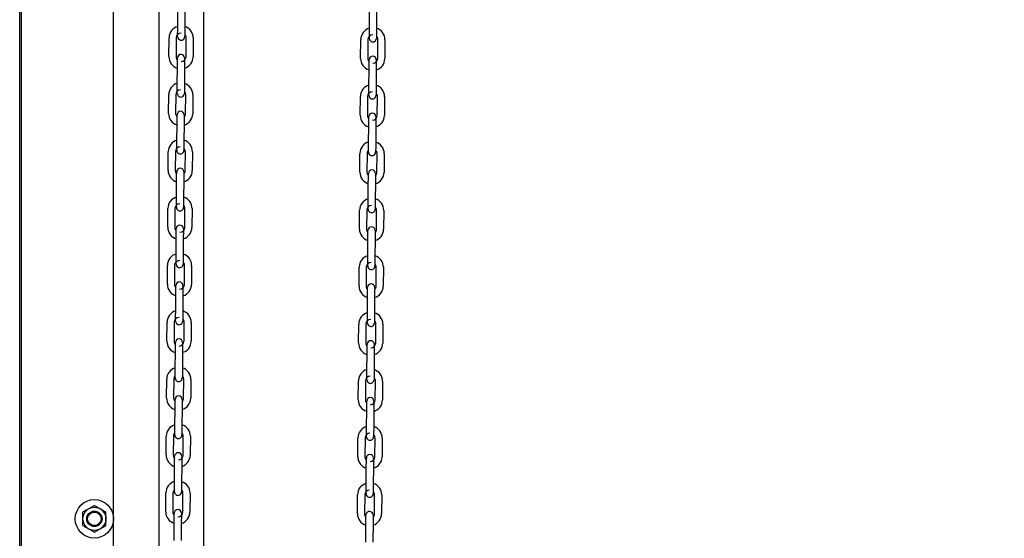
# Model space of a CAD drawing. Header units: inches. Extents: x 170 to 312, y 215 to 248.
# Tile 207 of 256: x 209.906 to 210.997, y 221.997 to 222.571. Entities that reach past the tile are written whole.
import ezdxf

# ---------------------------------------------------------------- set-up
doc = ezdxf.new("R2010")
doc.units = ezdxf.units.IN
doc.header["$LTSCALE"] = 0.25
doc.header["$MEASUREMENT"] = 0
doc.layers.add('ANNOTATIONS', color=1, linetype='Continuous')
doc.layers.add('MOTOR LH', color=7, linetype='Continuous')
doc.styles.add('ARIAL', font='arial.ttf', dxfattribs={"height": 0.09375})
doc.dimstyles.new('STANDARD$0', dxfattribs={"dimtxt": 0.09375, "dimasz": 0.09375, "dimexe": 0.03125, "dimexo": 0.046875, "dimgap": 0.09, "dimtad": 0, "dimtih": 1, "dimtoh": 1, "dimdec": 4, "dimzin": 0, "dimdsep": 46, "dimtxsty": 'ARIAL', "dimcen": 0.09, "dimadec": 0, "dimazin": 0, "dimtfac": 1, "dimtdec": 4, "dimtofl": 0, "dimtmove": 0, "dimatfit": 1, "dimfxl": 1, "dimtolj": 1, "dimtzin": 0, "dimarcsym": 0})

# ---------------------------------------------------------------- blocks, each defined once
blk = doc.blocks.new('*D154')
at = {"layer": 'ANNOTATIONS', "color": 0, "lineweight": -2, "transparency": 16777216}
for p, q in [((209.953, 224.4367), (211.799, 224.4367)), ((211.7677, 224.343), (211.7677, 222.6434)), ((211.7677, 220.5089), (211.7677, 222.2085)), ((211.0372, 220.4151), (211.799, 220.4151))]:
    blk.add_line(p, q, dxfattribs=at)
at = {"layer": 'ANNOTATIONS', "color": 0, "transparency": 16777216}
for points in [[(211.7521, 224.343), (211.7833, 224.343), (211.7677, 224.4367)], [(211.7521, 220.5089), (211.7833, 220.5089), (211.7677, 220.4151)]]:
    blk.add_solid(points, dxfattribs=at)
at = {"layer": 'defpoints', "color": 0, "transparency": 16777216}
for p in [(209.9061, 224.4367), (210.9903, 220.4151), (211.7677, 220.4151)]:
    blk.add_point(p, dxfattribs=at)
at = {"layer": 'ANNOTATIONS', "color": 0, "transparency": 16777216, "insert": (211.7677, 222.4259), "char_height": 0.09375, "attachment_point": 5, "style": 'ARIAL'}
blk.add_mtext('\\A1;OPENING\\PHEIGHT', dxfattribs=at)
blk = doc.blocks.new('*D155')
at = {"layer": 'ANNOTATIONS', "color": 0, "lineweight": -2, "transparency": 16777216}
for p, q in [((209.953, 225.2727), (212.4539, 225.2727)), ((212.4227, 225.179), (212.4227, 223.0613)), ((212.4227, 220.5089), (212.4227, 222.6265)), ((211.9575, 220.4151), (212.4539, 220.4151))]:
    blk.add_line(p, q, dxfattribs=at)
at = {"layer": 'ANNOTATIONS', "color": 0, "transparency": 16777216}
for points in [[(212.4071, 225.179), (212.4383, 225.179), (212.4227, 225.2727)], [(212.4071, 220.5089), (212.4383, 220.5089), (212.4227, 220.4151)]]:
    blk.add_solid(points, dxfattribs=at)
at = {"layer": 'defpoints', "color": 0, "transparency": 16777216}
for p in [(209.9061, 225.2727), (211.9107, 220.4151), (212.4227, 220.4151)]:
    blk.add_point(p, dxfattribs=at)
at = {"layer": 'ANNOTATIONS', "color": 0, "transparency": 16777216, "insert": (212.4227, 222.8439), "char_height": 0.09375, "attachment_point": 5, "style": 'ARIAL'}
blk.add_mtext('\\A1;TOTAL\\PHEIGHT', dxfattribs=at)

msp = doc.modelspace()

# ---------------------------------------------------------------- linework, layer by layer
at = {"layer": 'MOTOR LH'}
for p, q in [((209.90612, 220.41511), (209.90612, 225.91347)), ((209.90795, 220.41779), (209.90795, 225.22508)), ((210.01014, 220.41779), (210.01014, 225.22508)), ((210.06017, 224.94831), (210.06017, 220.41511)), ((210.1102, 220.41779), (210.1102, 224.60767)), ((210.08113, 222.56198), (210.08128, 222.58284)), ((210.08916, 222.58279), (210.08901, 222.56192)), ((210.29348, 222.56001), (210.29363, 222.58087)), ((210.30151, 222.58082), (210.30136, 222.55995)), ((210.07146, 222.53055), (210.07161, 222.55141)), ((210.07948, 222.55136), (210.07934, 222.53049)), ((210.08107, 222.55273), (210.08107, 222.55275)), ((210.09036, 222.53041), (210.09051, 222.55128)), ((210.09838, 222.55122), (210.09823, 222.53036)), ((210.28381, 222.52858), (210.28396, 222.54945)), ((210.29183, 222.54939), (210.29169, 222.52852)), ((210.30271, 222.52845), (210.30286, 222.54931)), ((210.31073, 222.54926), (210.31058, 222.52839)), ((210.08069, 222.49898), (210.08084, 222.51984)), ((210.08871, 222.51979), (210.08856, 222.49892)), ((210.29304, 222.49701), (210.29319, 222.51788)), ((210.30106, 222.51782), (210.30091, 222.49695)), ((210.07102, 222.46755), (210.07116, 222.48842)), ((210.07904, 222.48836), (210.07889, 222.46749)), ((210.08991, 222.46742), (210.09006, 222.48828)), ((210.09793, 222.48823), (210.09779, 222.46736)), ((210.28337, 222.46558), (210.28351, 222.48645)), ((210.29139, 222.48639), (210.29124, 222.46553)), ((210.29297, 222.48776), (210.29297, 222.48778)), ((210.30226, 222.46545), (210.30241, 222.48631)), ((210.31028, 222.48626), (210.31014, 222.46539)), ((210.08024, 222.43598), (210.08039, 222.45685)), ((210.08826, 222.45679), (210.08812, 222.43592)), ((210.29259, 222.43401), (210.29274, 222.45488)), ((210.30061, 222.45482), (210.30047, 222.43396)), ((210.08018, 222.42673), (210.08018, 222.42675)), ((210.07057, 222.40455), (210.07072, 222.42542)), ((210.07859, 222.42536), (210.07844, 222.4045)), ((210.08947, 222.40442), (210.08962, 222.42528)), ((210.09749, 222.42523), (210.09734, 222.40436)), ((210.28292, 222.40258), (210.28307, 222.42345)), ((210.29094, 222.42339), (210.29079, 222.40253)), ((210.30182, 222.40245), (210.30196, 222.42331)), ((210.30984, 222.42326), (210.30969, 222.40239)), ((210.0798, 222.37298), (210.07994, 222.39385)), ((210.08782, 222.39379), (210.08767, 222.37293)), ((210.29215, 222.37101), (210.29229, 222.39188)), ((210.30017, 222.39182), (210.30002, 222.37096)), ((210.07012, 222.34155), (210.07027, 222.36242)), ((210.07815, 222.36236), (210.078, 222.3415)), ((210.08902, 222.34142), (210.08917, 222.36228)), ((210.09704, 222.36223), (210.09689, 222.34136)), ((210.29208, 222.36177), (210.29208, 222.36179)), ((210.28247, 222.33958), (210.28262, 222.36045)), ((210.2905, 222.36039), (210.29035, 222.33953)), ((210.30137, 222.33945), (210.30152, 222.36032)), ((210.30939, 222.36026), (210.30924, 222.3394)), ((210.07935, 222.30998), (210.0795, 222.33085)), ((210.08737, 222.33079), (210.08722, 222.30993)), ((210.2917, 222.30801), (210.29185, 222.32888)), ((210.29972, 222.32882), (210.29957, 222.30796)), ((210.06968, 222.27855), (210.06983, 222.29942)), ((210.0777, 222.29936), (210.07755, 222.2785)), ((210.08857, 222.27842), (210.08872, 222.29929)), ((210.0966, 222.29923), (210.09645, 222.27836)), ((210.28203, 222.27659), (210.28218, 222.29745)), ((210.29005, 222.2974), (210.2899, 222.27653)), ((210.30092, 222.27645), (210.30107, 222.29732)), ((210.30895, 222.29726), (210.3088, 222.2764)), ((210.0789, 222.24698), (210.07905, 222.26785)), ((210.08693, 222.26779), (210.08678, 222.24693)), ((210.29125, 222.24502), (210.2914, 222.26588)), ((210.29928, 222.26583), (210.29913, 222.24496)), ((210.06923, 222.21556), (210.06938, 222.23642)), ((210.07725, 222.23637), (210.07711, 222.2155)), ((210.08813, 222.21542), (210.08828, 222.23629)), ((210.09615, 222.23623), (210.096, 222.21537)), ((210.28158, 222.21359), (210.28173, 222.23445)), ((210.2896, 222.2344), (210.28945, 222.21353)), ((210.29119, 222.23577), (210.29119, 222.23579)), ((210.30048, 222.21345), (210.30063, 222.23432)), ((210.3085, 222.23426), (210.30835, 222.2134)), ((210.07846, 222.18399), (210.07861, 222.20485)), ((210.08648, 222.2048), (210.08633, 222.18393)), ((210.29081, 222.18202), (210.29096, 222.20288)), ((210.29883, 222.20283), (210.29868, 222.18196)), ((210.06879, 222.15256), (210.06893, 222.17342)), ((210.07681, 222.17337), (210.07666, 222.1525)), ((210.08768, 222.15242), (210.08783, 222.17329)), ((210.0957, 222.17323), (210.09556, 222.15237)), ((210.28114, 222.15059), (210.28128, 222.17146)), ((210.28916, 222.1714), (210.28901, 222.15053)), ((210.29074, 222.17277), (210.29074, 222.17279)), ((210.30003, 222.15046), (210.30018, 222.17132)), ((210.30805, 222.17127), (210.30791, 222.1504)), ((210.07801, 222.12099), (210.07816, 222.14185)), ((210.08603, 222.1418), (210.08589, 222.12093)), ((210.29036, 222.11902), (210.29051, 222.13989)), ((210.29838, 222.13983), (210.29823, 222.11896)), ((210.06834, 222.08956), (210.06849, 222.11042)), ((210.07636, 222.11037), (210.07621, 222.0895)), ((210.08724, 222.08942), (210.08738, 222.11029)), ((210.09526, 222.11023), (210.09511, 222.08937)), ((210.28069, 222.08759), (210.28084, 222.10846)), ((210.28871, 222.1084), (210.28856, 222.08754)), ((210.29959, 222.08746), (210.29973, 222.10832)), ((210.30761, 222.10827), (210.30746, 222.0874)), ((210.07757, 222.05799), (210.07771, 222.07885)), ((210.08559, 222.0788), (210.08544, 222.05793)), ((210.28991, 222.05602), (210.29006, 222.07689)), ((210.29794, 222.07683), (210.29779, 222.05597)), ((210.06789, 222.02656), (210.06804, 222.04743)), ((210.07592, 222.04737), (210.07577, 222.0265)), ((210.08679, 222.02643), (210.08694, 222.04729)), ((210.09481, 222.04724), (210.09466, 222.02637)), ((210.28024, 222.02459), (210.28039, 222.04546)), ((210.28826, 222.0454), (210.28812, 222.02454)), ((210.29914, 222.02446), (210.29929, 222.04532)), ((210.30716, 222.04527), (210.30701, 222.0244)), ((210.07712, 221.99499), (210.07727, 222.01586)), ((210.08514, 222.0158), (210.08499, 221.99493)), ((210.28947, 221.99302), (210.28962, 222.01389)), ((210.29749, 222.01383), (210.29734, 221.99297))]:
    msp.add_line(p, q, dxfattribs=at)
at = {"layer": 'MOTOR LH', "flags": 128}
for points in [[(210.08107, 222.55272), (210.08107, 222.5529), (210.08107, 222.55343), (210.08108, 222.55428), (210.08109, 222.55543), (210.0811, 222.55684), (210.08111, 222.55844), (210.08112, 222.56017), (210.08113, 222.56198)], [(210.08901, 222.56192), (210.089, 222.56012), (210.08898, 222.55838), (210.08897, 222.55678), (210.08896, 222.55538), (210.08895, 222.55423)], [(210.29342, 222.55076), (210.29342, 222.55093), (210.29342, 222.55146), (210.29343, 222.55232), (210.29344, 222.55347), (210.29345, 222.55487), (210.29346, 222.55647), (210.29347, 222.5582), (210.29348, 222.56001)], [(210.30136, 222.55995), (210.30134, 222.55815), (210.30133, 222.55641), (210.30132, 222.55481), (210.30131, 222.55341), (210.3013, 222.55226)], [(210.08297, 222.54933), (210.08347, 222.54907), (210.08498, 222.54876)], [(210.08896, 222.55507), (210.08895, 222.55423), (210.08895, 222.55337), (210.08894, 222.55285), (210.08894, 222.5527)], [(210.08894, 222.55285), (210.08894, 222.55267)], [(210.30131, 222.5531), (210.3013, 222.55226), (210.3013, 222.55141), (210.30129, 222.55088), (210.30129, 222.5507)], [(210.08084, 222.51984), (210.08085, 222.52165), (210.08086, 222.52338), (210.08087, 222.52498), (210.08088, 222.52639), (210.08089, 222.52754)], [(210.08088, 222.5267), (210.08089, 222.52754), (210.0809, 222.52839), (210.0809, 222.52892), (210.0809, 222.52909)], [(210.0809, 222.52892), (210.0809, 222.5291)], [(210.08878, 222.52904), (210.08877, 222.52886), (210.08877, 222.52834), (210.08876, 222.52748), (210.08876, 222.52633), (210.08875, 222.52493), (210.08873, 222.52333), (210.08872, 222.52159), (210.08871, 222.51979)], [(210.29319, 222.51788), (210.2932, 222.51968), (210.29321, 222.52142), (210.29322, 222.52302), (210.29323, 222.52442), (210.29324, 222.52557)], [(210.29323, 222.52474), (210.29324, 222.52557), (210.29325, 222.52642), (210.29325, 222.52695), (210.29325, 222.52712)], [(210.29325, 222.52695), (210.29325, 222.52713)], [(210.30113, 222.52707), (210.30112, 222.52689), (210.30112, 222.52637), (210.30111, 222.52551), (210.30111, 222.52436), (210.3011, 222.52296), (210.30108, 222.52136), (210.30107, 222.51962), (210.30106, 222.51782)], [(210.08062, 222.48973), (210.08062, 222.4899), (210.08063, 222.49043), (210.08063, 222.49129), (210.08064, 222.49244), (210.08065, 222.49384), (210.08066, 222.49544), (210.08068, 222.49717), (210.08069, 222.49898)], [(210.08851, 222.49207), (210.08851, 222.49123), (210.0885, 222.49037), (210.0885, 222.48985), (210.0885, 222.48967)], [(210.08856, 222.49892), (210.08855, 222.49712), (210.08854, 222.49538), (210.08853, 222.49378), (210.08852, 222.49238), (210.08851, 222.49123)], [(210.29297, 222.48776), (210.29297, 222.48794), (210.29298, 222.48846), (210.29298, 222.48932), (210.29299, 222.49047), (210.293, 222.49187), (210.29301, 222.49347), (210.29302, 222.49521), (210.29304, 222.49701)], [(210.30091, 222.49695), (210.3009, 222.49515), (210.30089, 222.49341), (210.30087, 222.49181), (210.30086, 222.49041), (210.30086, 222.48926)], [(210.08252, 222.48633), (210.08303, 222.48607), (210.08453, 222.48576)], [(210.30086, 222.4901), (210.30086, 222.48926), (210.30085, 222.48841), (210.30085, 222.48788), (210.30085, 222.4877)], [(210.08039, 222.45685), (210.0804, 222.45865), (210.08042, 222.46039), (210.08043, 222.46199), (210.08044, 222.46339), (210.08044, 222.46454)], [(210.08044, 222.46371), (210.08044, 222.46454), (210.08045, 222.46539), (210.08045, 222.46592), (210.08046, 222.4661)], [(210.08832, 222.46448), (210.08831, 222.46333), (210.0883, 222.46193), (210.08829, 222.46033), (210.08828, 222.45859), (210.08826, 222.45679)], [(210.08833, 222.46604), (210.08833, 222.46586), (210.08832, 222.46534), (210.08832, 222.46448), (210.08831, 222.46365)], [(210.29274, 222.45488), (210.29275, 222.45668), (210.29276, 222.45842), (210.29278, 222.46002), (210.29279, 222.46142), (210.29279, 222.46257)], [(210.29279, 222.46174), (210.29279, 222.46257), (210.2928, 222.46342), (210.2928, 222.46395), (210.29281, 222.46413)], [(210.30068, 222.46407), (210.30068, 222.4639), (210.30067, 222.46337), (210.30067, 222.46251), (210.30066, 222.46136), (210.30065, 222.45996), (210.30064, 222.45836), (210.30063, 222.45663), (210.30061, 222.45482)], [(210.08018, 222.42673), (210.08018, 222.42691), (210.08018, 222.42743), (210.08019, 222.42829), (210.0802, 222.42944), (210.08021, 222.43084), (210.08022, 222.43244), (210.08023, 222.43417), (210.08024, 222.43598)], [(210.08807, 222.42907), (210.08806, 222.42823), (210.08806, 222.42738), (210.08805, 222.42685), (210.08805, 222.42671)], [(210.08805, 222.42685), (210.08805, 222.42667)], [(210.08812, 222.43592), (210.0881, 222.43412), (210.08809, 222.43238), (210.08808, 222.43078), (210.08807, 222.42938), (210.08806, 222.42823)], [(210.29253, 222.42477), (210.29253, 222.42494), (210.29253, 222.42546), (210.29254, 222.42632), (210.29254, 222.42716)], [(210.29254, 222.42632), (210.29255, 222.42747), (210.29255, 222.42887), (210.29257, 222.43047), (210.29258, 222.43221), (210.29259, 222.43401)], [(210.30042, 222.4271), (210.30041, 222.42626), (210.3004, 222.42541), (210.3004, 222.42488), (210.3004, 222.4247)], [(210.30047, 222.43396), (210.30045, 222.43215), (210.30044, 222.43042), (210.30043, 222.42882), (210.30042, 222.42741), (210.30041, 222.42626)], [(210.08207, 222.42333), (210.08258, 222.42307), (210.08409, 222.42276)], [(210.29253, 222.42476), (210.29253, 222.42494)], [(210.07994, 222.39385), (210.07996, 222.39565), (210.07997, 222.39739), (210.07998, 222.39899), (210.07999, 222.40039), (210.08, 222.40154)], [(210.07999, 222.40071), (210.08, 222.40154), (210.08, 222.40239), (210.08001, 222.40292), (210.08001, 222.40309)], [(210.08001, 222.40292), (210.08001, 222.4031)], [(210.08787, 222.40148), (210.08786, 222.40033), (210.08785, 222.39893), (210.08784, 222.39733), (210.08783, 222.3956), (210.08782, 222.39379)], [(210.08788, 222.40304), (210.08788, 222.40286), (210.08788, 222.40234), (210.08787, 222.40148), (210.08787, 222.40065)], [(210.29229, 222.39188), (210.29231, 222.39368), (210.29232, 222.39542), (210.29233, 222.39702), (210.29234, 222.39842), (210.29235, 222.39957)], [(210.29234, 222.39874), (210.29235, 222.39957), (210.29235, 222.40043), (210.29236, 222.40095), (210.29236, 222.40113)], [(210.30022, 222.39952), (210.30021, 222.39837), (210.3002, 222.39696), (210.30019, 222.39536), (210.30018, 222.39363), (210.30017, 222.39182)], [(210.30023, 222.40107), (210.30023, 222.4009), (210.30023, 222.40037), (210.30022, 222.39952), (210.30022, 222.39869)], [(210.07973, 222.36373), (210.07973, 222.36391), (210.07974, 222.36443), (210.07974, 222.36529), (210.07975, 222.36644), (210.07976, 222.36784), (210.07977, 222.36944), (210.07978, 222.37118), (210.0798, 222.37298)], [(210.08767, 222.37293), (210.08766, 222.37112), (210.08764, 222.36938), (210.08763, 222.36779), (210.08762, 222.36638), (210.08762, 222.36523)], [(210.08762, 222.36607), (210.08762, 222.36523), (210.08761, 222.36438), (210.08761, 222.36385), (210.0876, 222.36367)], [(210.29208, 222.36176), (210.29208, 222.36194), (210.29208, 222.36247), (210.29209, 222.36332), (210.2921, 222.36447), (210.29211, 222.36587), (210.29212, 222.36747), (210.29213, 222.36921), (210.29215, 222.37101)], [(210.29997, 222.3641), (210.29996, 222.36326), (210.29996, 222.36241), (210.29995, 222.36188), (210.29995, 222.36171)], [(210.30002, 222.37096), (210.30001, 222.36915), (210.29999, 222.36742), (210.29998, 222.36582), (210.29997, 222.36442), (210.29996, 222.36326)], [(210.08163, 222.36033), (210.08213, 222.36007), (210.08364, 222.35976)], [(210.07955, 222.33771), (210.07955, 222.33854), (210.07956, 222.3394), (210.07956, 222.33992), (210.07956, 222.3401)], [(210.08744, 222.34004), (210.08744, 222.33987), (210.08743, 222.33934), (210.08743, 222.33848), (210.08742, 222.33733), (210.08741, 222.33593), (210.0874, 222.33433), (210.08738, 222.3326), (210.08737, 222.33079)], [(210.0795, 222.33085), (210.07951, 222.33265), (210.07952, 222.33439), (210.07953, 222.33599), (210.07954, 222.33739), (210.07955, 222.33854)], [(210.29185, 222.32888), (210.29186, 222.33069), (210.29187, 222.33242), (210.29188, 222.33402), (210.29189, 222.33542), (210.2919, 222.33657)], [(210.2919, 222.33574), (210.2919, 222.33657), (210.29191, 222.33743), (210.29191, 222.33795), (210.29191, 222.33813)], [(210.29978, 222.33652), (210.29977, 222.33537), (210.29976, 222.33396), (210.29975, 222.33237), (210.29973, 222.33063), (210.29972, 222.32882)], [(210.29979, 222.33808), (210.29979, 222.3379), (210.29978, 222.33737), (210.29978, 222.33652), (210.29977, 222.33569)], [(210.07928, 222.30073), (210.07929, 222.30091), (210.07929, 222.30144), (210.0793, 222.30229), (210.0793, 222.30344), (210.07931, 222.30484), (210.07932, 222.30644), (210.07934, 222.30818), (210.07935, 222.30998)], [(210.08722, 222.30993), (210.08721, 222.30812), (210.0872, 222.30639), (210.08719, 222.30479), (210.08718, 222.30338), (210.08717, 222.30223)], [(210.29163, 222.29876), (210.29163, 222.29894), (210.29164, 222.29947), (210.29164, 222.30032), (210.29165, 222.30147), (210.29166, 222.30287), (210.29167, 222.30447), (210.29169, 222.30621), (210.2917, 222.30801)], [(210.29957, 222.30796), (210.29956, 222.30615), (210.29955, 222.30442), (210.29954, 222.30282), (210.29953, 222.30142), (210.29952, 222.30027)], [(210.08118, 222.29734), (210.08169, 222.29708), (210.08319, 222.29677)], [(210.08717, 222.30307), (210.08717, 222.30223), (210.08716, 222.30138), (210.08716, 222.30085), (210.08716, 222.30068)], [(210.29952, 222.30111), (210.29952, 222.30027), (210.29951, 222.29941), (210.29951, 222.29889), (210.29951, 222.29874)], [(210.29951, 222.29889), (210.29951, 222.29871)], [(210.07905, 222.26785), (210.07906, 222.26965), (210.07908, 222.27139), (210.07909, 222.27299), (210.0791, 222.27439), (210.07911, 222.27554)], [(210.0791, 222.27471), (210.07911, 222.27554), (210.07911, 222.2764), (210.07912, 222.27692), (210.07912, 222.27709)], [(210.07912, 222.27692), (210.07912, 222.2771)], [(210.08699, 222.27705), (210.08699, 222.27687), (210.08699, 222.27634), (210.08698, 222.27549), (210.08697, 222.27434), (210.08696, 222.27293), (210.08695, 222.27133), (210.08694, 222.2696), (210.08693, 222.26779)], [(210.2914, 222.26588), (210.29141, 222.26769), (210.29143, 222.26942), (210.29144, 222.27102), (210.29145, 222.27242), (210.29146, 222.27357)], [(210.29145, 222.27274), (210.29146, 222.27357), (210.29146, 222.27443), (210.29147, 222.27496), (210.29147, 222.27513)], [(210.29933, 222.27352), (210.29932, 222.27237), (210.29931, 222.27097), (210.2993, 222.26937), (210.29929, 222.26763), (210.29928, 222.26583)], [(210.29934, 222.27508), (210.29934, 222.2749), (210.29934, 222.27437), (210.29933, 222.27352), (210.29932, 222.27269)], [(210.07884, 222.23773), (210.07884, 222.23791), (210.07884, 222.23844), (210.07885, 222.23929), (210.07886, 222.24044), (210.07887, 222.24184), (210.07888, 222.24344), (210.07889, 222.24518), (210.0789, 222.24698)], [(210.08678, 222.24693), (210.08676, 222.24512), (210.08675, 222.24339), (210.08674, 222.24179), (210.08673, 222.24039), (210.08672, 222.23924)], [(210.29119, 222.23576), (210.29119, 222.23594), (210.29119, 222.23647), (210.2912, 222.23732), (210.29121, 222.23847), (210.29122, 222.23988), (210.29123, 222.24148), (210.29124, 222.24321), (210.29125, 222.24502)], [(210.29913, 222.24496), (210.29911, 222.24316), (210.2991, 222.24142), (210.29909, 222.23982), (210.29908, 222.23842), (210.29907, 222.23727)], [(210.08074, 222.23434), (210.08124, 222.23408), (210.08275, 222.23377)], [(210.08673, 222.24007), (210.08672, 222.23924), (210.08672, 222.23838), (210.08671, 222.23785), (210.08671, 222.23768)], [(210.29908, 222.23811), (210.29907, 222.23727), (210.29907, 222.23641), (210.29906, 222.23589), (210.29906, 222.23574)], [(210.29906, 222.23589), (210.29906, 222.23571)], [(210.07861, 222.20485), (210.07862, 222.20666), (210.07863, 222.20839), (210.07864, 222.20999), (210.07865, 222.21139), (210.07866, 222.21254)], [(210.07865, 222.21171), (210.07866, 222.21254), (210.07867, 222.2134), (210.07867, 222.21393), (210.07867, 222.2141)], [(210.08655, 222.21405), (210.08654, 222.21387), (210.08654, 222.21334), (210.08653, 222.21249), (210.08653, 222.21134), (210.08652, 222.20994), (210.0865, 222.20834), (210.08649, 222.2066), (210.08648, 222.2048)], [(210.29096, 222.20288), (210.29097, 222.20469), (210.29098, 222.20642), (210.29099, 222.20802), (210.291, 222.20943), (210.29101, 222.21058)], [(210.291, 222.20974), (210.29101, 222.21058), (210.29102, 222.21143), (210.29102, 222.21196), (210.29102, 222.21214)], [(210.29889, 222.21208), (210.29889, 222.2119), (210.29889, 222.21138), (210.29888, 222.21052), (210.29888, 222.20937), (210.29887, 222.20797), (210.29885, 222.20637), (210.29884, 222.20463), (210.29883, 222.20283)], [(210.07839, 222.17474), (210.07839, 222.17491), (210.0784, 222.17544), (210.0784, 222.17629), (210.07841, 222.17713)], [(210.0784, 222.17629), (210.07841, 222.17744), (210.07842, 222.17885), (210.07843, 222.18045), (210.07844, 222.18218), (210.07846, 222.18399)], [(210.08628, 222.17708), (210.08628, 222.17624), (210.08627, 222.17538), (210.08627, 222.17486), (210.08627, 222.17471)], [(210.08633, 222.18393), (210.08632, 222.18213), (210.08631, 222.18039), (210.08629, 222.17879), (210.08628, 222.17739), (210.08628, 222.17624)], [(210.29074, 222.17277), (210.29074, 222.17294), (210.29075, 222.17347), (210.29075, 222.17433), (210.29076, 222.17548), (210.29077, 222.17688), (210.29078, 222.17848), (210.29079, 222.18021), (210.29081, 222.18202)], [(210.29868, 222.18196), (210.29867, 222.18016), (210.29866, 222.17842), (210.29864, 222.17682), (210.29863, 222.17542), (210.29863, 222.17427)], [(210.07839, 222.17473), (210.07839, 222.17491)], [(210.08029, 222.17134), (210.0808, 222.17108), (210.0823, 222.17077)], [(210.08627, 222.17486), (210.08627, 222.17468)], [(210.29863, 222.17511), (210.29863, 222.17427), (210.29862, 222.17341), (210.29862, 222.17289), (210.29862, 222.17274)], [(210.29862, 222.17289), (210.29862, 222.17271)], [(210.07816, 222.14185), (210.07817, 222.14366), (210.07818, 222.14539), (210.0782, 222.14699), (210.07821, 222.14839), (210.07821, 222.14955)], [(210.07821, 222.14871), (210.07821, 222.14955), (210.07822, 222.1504), (210.07822, 222.15093), (210.07823, 222.1511)], [(210.07822, 222.15093), (210.07823, 222.1511)], [(210.08609, 222.14949), (210.08608, 222.14834), (210.08607, 222.14694), (210.08606, 222.14534), (210.08605, 222.1436), (210.08603, 222.1418)], [(210.0861, 222.15105), (210.0861, 222.15087), (210.08609, 222.15034), (210.08609, 222.14949), (210.08608, 222.14866)], [(210.29051, 222.13989), (210.29052, 222.14169), (210.29053, 222.14343), (210.29055, 222.14503), (210.29056, 222.14643), (210.29056, 222.14758)], [(210.29056, 222.14675), (210.29056, 222.14758), (210.29057, 222.14843), (210.29057, 222.14896), (210.29057, 222.14914)], [(210.29845, 222.14908), (210.29845, 222.1489), (210.29844, 222.14838), (210.29844, 222.14752), (210.29843, 222.14637), (210.29842, 222.14497), (210.29841, 222.14337), (210.2984, 222.14163), (210.29838, 222.13983)], [(210.07796, 222.11329), (210.07797, 222.11445), (210.07798, 222.11585), (210.07799, 222.11745), (210.078, 222.11918), (210.07801, 222.12099)], [(210.08589, 222.12093), (210.08587, 222.11913), (210.08586, 222.11739), (210.08585, 222.11579), (210.08584, 222.11439), (210.08583, 222.11324)], [(210.07795, 222.11174), (210.07795, 222.11191), (210.07795, 222.11244), (210.07796, 222.11329), (210.07796, 222.11413)], [(210.08584, 222.11408), (210.08583, 222.11324), (210.08582, 222.11238), (210.08582, 222.11186), (210.08582, 222.11169)], [(210.08582, 222.11186), (210.08582, 222.11168)], [(210.2903, 222.10977), (210.2903, 222.10995), (210.2903, 222.11047), (210.29031, 222.11133), (210.29031, 222.11248), (210.29032, 222.11388), (210.29034, 222.11548), (210.29035, 222.11721), (210.29036, 222.11902)], [(210.29819, 222.11211), (210.29818, 222.11127), (210.29817, 222.11042), (210.29817, 222.10989), (210.29817, 222.10971)], [(210.29823, 222.11896), (210.29822, 222.11716), (210.29821, 222.11542), (210.2982, 222.11382), (210.29819, 222.11242), (210.29818, 222.11127)], [(210.07984, 222.10834), (210.08035, 222.10808), (210.08185, 222.10777)], [(210.07776, 222.08571), (210.07777, 222.08655), (210.07777, 222.0874), (210.07778, 222.08793), (210.07778, 222.0881)], [(210.07778, 222.08793), (210.07778, 222.08811)], [(210.08565, 222.08805), (210.08565, 222.08787), (210.08565, 222.08735), (210.08564, 222.08649), (210.08563, 222.08534), (210.08562, 222.08394), (210.08561, 222.08234), (210.0856, 222.0806), (210.08559, 222.0788)], [(210.07771, 222.07885), (210.07773, 222.08066), (210.07774, 222.0824), (210.07775, 222.08399), (210.07776, 222.0854), (210.07777, 222.08655)], [(210.29006, 222.07689), (210.29008, 222.07869), (210.29009, 222.08043), (210.2901, 222.08203), (210.29011, 222.08343), (210.29012, 222.08458)], [(210.29011, 222.08375), (210.29012, 222.08458), (210.29012, 222.08543), (210.29013, 222.08596), (210.29013, 222.08614)], [(210.298, 222.08608), (210.298, 222.0859), (210.298, 222.08538), (210.29799, 222.08452), (210.29798, 222.08337), (210.29797, 222.08197), (210.29796, 222.08037), (210.29795, 222.07864), (210.29794, 222.07683)], [(210.07751, 222.0503), (210.07752, 222.05145), (210.07753, 222.05285), (210.07754, 222.05445), (210.07755, 222.05618), (210.07757, 222.05799)], [(210.08544, 222.05793), (210.08543, 222.05613), (210.08541, 222.05439), (210.0854, 222.05279), (210.08539, 222.05139), (210.08538, 222.05024)], [(210.28985, 222.04677), (210.28985, 222.04695), (210.28985, 222.04747), (210.28986, 222.04833), (210.28987, 222.04948), (210.28988, 222.05088), (210.28989, 222.05248), (210.2899, 222.05422), (210.28991, 222.05602)], [(210.29779, 222.05597), (210.29778, 222.05416), (210.29776, 222.05242), (210.29775, 222.05083), (210.29774, 222.04942), (210.29773, 222.04827)], [(210.0775, 222.04874), (210.0775, 222.04891), (210.0775, 222.04944), (210.07751, 222.0503), (210.07752, 222.05114)], [(210.0775, 222.04874), (210.0775, 222.04891)], [(210.0794, 222.04534), (210.0799, 222.04508), (210.08141, 222.04477)], [(210.08539, 222.05108), (210.08538, 222.05024), (210.08538, 222.04939), (210.08537, 222.04886), (210.08537, 222.04868)], [(210.29774, 222.04911), (210.29773, 222.04827), (210.29773, 222.04742), (210.29772, 222.04689), (210.29772, 222.04675)], [(210.29772, 222.04689), (210.29772, 222.04671)], [(210.07727, 222.01586), (210.07728, 222.01766), (210.07729, 222.0194), (210.0773, 222.021), (210.07731, 222.0224), (210.07732, 222.02355)], [(210.07732, 222.02272), (210.07732, 222.02355), (210.07733, 222.0244), (210.07733, 222.02493), (210.07733, 222.0251)], [(210.07733, 222.02493), (210.07733, 222.02511)], [(210.08521, 222.02505), (210.08521, 222.02487), (210.0852, 222.02435), (210.0852, 222.02349), (210.08519, 222.02234), (210.08518, 222.02094), (210.08517, 222.01934), (210.08515, 222.01761), (210.08514, 222.0158)], [(210.28967, 222.02075), (210.28967, 222.02158), (210.28968, 222.02244), (210.28968, 222.02296), (210.28968, 222.02314)], [(210.29756, 222.02308), (210.29756, 222.02291), (210.29755, 222.02238), (210.29755, 222.02152), (210.29754, 222.02069)], [(210.28962, 222.01389), (210.28963, 222.01569), (210.28964, 222.01743), (210.28965, 222.01903), (210.28966, 222.02043), (210.28967, 222.02158)], [(210.29755, 222.02152), (210.29754, 222.02037), (210.29753, 222.01897), (210.29752, 222.01737), (210.2975, 222.01564), (210.29749, 222.01383)]]:
    msp.add_lwpolyline(points, dxfattribs=at)
at = {"layer": 'MOTOR LH'}
for radius in [0.02129, 0.01277, 0.00852, 0.0075]:
    msp.add_circle((209.98885, 222.0188), radius, dxfattribs=at)
for centre, radius, start, end in [((210.0848, 222.55132), 0.01319, 106.06756, 179.59345), ((210.08519, 222.55132), 0.01319, 359.59345, 73.11934), ((210.29715, 222.54935), 0.01319, 106.06756, 179.59345), ((210.29754, 222.54935), 0.01319, 359.59345, 73.11934), ((210.0848, 222.55132), 0.00531, 89.59345, 179.59345), ((210.08501, 222.5527), 0.00394, 179.59345, 359.59347), ((210.08519, 222.55132), 0.00531, 359.59345, 44.86854), ((210.29715, 222.54935), 0.00531, 89.59345, 179.59345), ((210.29735, 222.55073), 0.00394, 179.59345, 359.59347), ((210.29754, 222.54935), 0.00531, 359.59345, 44.86803), ((210.08465, 222.53045), 0.01319, 179.59345, 253.12364), ((210.08465, 222.53045), 0.00531, 179.59345, 224.88328), ((210.08484, 222.52907), 0.00394, 359.59345, 179.59343), ((210.08504, 222.53045), 0.00531, 269.59345, 359.59345), ((210.08504, 222.53045), 0.01319, 286.07186, 359.59345), ((210.297, 222.52849), 0.01319, 179.59345, 253.12364), ((210.297, 222.52849), 0.00531, 179.59345, 224.88293), ((210.29719, 222.5271), 0.00394, 359.59345, 179.59343), ((210.29739, 222.52848), 0.00531, 269.59345, 359.59345), ((210.29739, 222.52848), 0.01319, 286.07186, 359.59345), ((210.08435, 222.48832), 0.01319, 106.06756, 179.59345), ((210.08435, 222.48832), 0.00531, 89.59345, 179.59345), ((210.08475, 222.48832), 0.00531, 359.59345, 44.86794), ((210.08475, 222.48832), 0.01319, 359.59345, 73.11934), ((210.2967, 222.48635), 0.01319, 106.06756, 179.59345), ((210.2967, 222.48635), 0.00531, 89.59345, 179.59345), ((210.2971, 222.48635), 0.01319, 359.59345, 73.11934), ((210.08456, 222.4897), 0.00394, 179.59345, 359.59347), ((210.29691, 222.48773), 0.00394, 179.59345, 359.59347), ((210.2971, 222.48635), 0.00531, 359.59345, 44.86796), ((210.08439, 222.46607), 0.00394, 359.59345, 179.59343), ((210.0842, 222.46746), 0.01319, 179.59345, 253.12364), ((210.0842, 222.46746), 0.00531, 179.59345, 224.88293), ((210.0846, 222.46745), 0.01319, 286.07186, 359.59345), ((210.0846, 222.46745), 0.00531, 314.33321, 359.59345), ((210.29655, 222.46549), 0.01319, 179.59345, 253.12364), ((210.29655, 222.46549), 0.00531, 179.59345, 224.88293), ((210.29674, 222.4641), 0.00394, 359.59345, 179.59343), ((210.29695, 222.46549), 0.00531, 269.59345, 359.59345), ((210.29695, 222.46549), 0.01319, 286.07186, 359.59345), ((210.08391, 222.42532), 0.01319, 106.06756, 179.59345), ((210.0843, 222.42532), 0.01319, 359.59345, 73.11934), ((210.08391, 222.42532), 0.00531, 89.59345, 179.59345), ((210.08411, 222.4267), 0.00394, 179.59345, 359.59347), ((210.0843, 222.42532), 0.00531, 359.59345, 44.86826), ((210.29626, 222.42336), 0.01319, 106.06756, 179.59345), ((210.29626, 222.42336), 0.00531, 134.31817, 179.59345), ((210.29665, 222.42335), 0.00531, 359.59345, 44.86854), ((210.29665, 222.42335), 0.01319, 359.59345, 73.11934), ((210.29646, 222.42473), 0.00394, 179.59345, 359.59347), ((210.08376, 222.40446), 0.01319, 179.59345, 253.12364), ((210.08376, 222.40446), 0.00531, 179.59345, 224.88293), ((210.08395, 222.40307), 0.00394, 359.59345, 179.59343), ((210.08415, 222.40445), 0.01319, 286.07186, 359.59345), ((210.08415, 222.40445), 0.00531, 314.33326, 359.59345), ((210.2963, 222.4011), 0.00394, 359.59345, 179.59343), ((210.29611, 222.40249), 0.01319, 179.59345, 253.12364), ((210.29611, 222.40249), 0.00531, 179.59345, 224.88293), ((210.2965, 222.40249), 0.01319, 286.07186, 359.59345), ((210.2965, 222.40249), 0.00531, 314.33294, 359.59345), ((210.08346, 222.36232), 0.01319, 106.06756, 179.59345), ((210.08385, 222.36232), 0.01319, 359.59345, 73.11934), ((210.29581, 222.36036), 0.01319, 106.06756, 179.59345), ((210.2962, 222.36035), 0.01319, 359.59345, 73.11934), ((210.08346, 222.36232), 0.00531, 89.59345, 179.59345), ((210.08367, 222.3637), 0.00394, 179.59345, 359.59347), ((210.08385, 222.36232), 0.00531, 359.59345, 44.86792), ((210.29581, 222.36036), 0.00531, 89.59345, 179.59345), ((210.29602, 222.36173), 0.00394, 179.59345, 359.59347), ((210.2962, 222.36035), 0.00531, 359.59345, 44.86854), ((210.08331, 222.34146), 0.01319, 179.59345, 253.12364), ((210.08331, 222.34146), 0.00531, 179.59345, 224.88356), ((210.0835, 222.34007), 0.00394, 359.59345, 179.59343), ((210.08371, 222.34146), 0.00531, 269.59345, 359.59345), ((210.08371, 222.34146), 0.01319, 286.07186, 359.59345), ((210.29566, 222.33949), 0.01319, 179.59345, 253.12364), ((210.29566, 222.33949), 0.00531, 179.59345, 224.88293), ((210.29585, 222.3381), 0.00394, 359.59345, 179.59343), ((210.29606, 222.33949), 0.01319, 286.07186, 359.59345), ((210.29606, 222.33949), 0.00531, 314.33313, 359.59345), ((210.08301, 222.29933), 0.01319, 106.06756, 179.59345), ((210.08341, 222.29932), 0.01319, 359.59345, 73.11934), ((210.29536, 222.29736), 0.01319, 106.06756, 179.59345), ((210.29576, 222.29736), 0.01319, 359.59345, 73.11934), ((210.08301, 222.29933), 0.00531, 89.59345, 179.59345), ((210.08322, 222.3007), 0.00394, 179.59345, 359.59347), ((210.08341, 222.29932), 0.00531, 359.59345, 44.86817), ((210.29536, 222.29736), 0.00531, 89.59345, 179.59345), ((210.29557, 222.29874), 0.00394, 179.59345, 359.59347), ((210.29576, 222.29736), 0.00531, 359.59345, 44.86854), ((210.08287, 222.27846), 0.01319, 179.59345, 253.12364), ((210.08287, 222.27846), 0.00531, 179.59345, 224.88348), ((210.08305, 222.27707), 0.00394, 359.59345, 179.59343), ((210.08326, 222.27846), 0.00531, 269.59345, 359.59345), ((210.08326, 222.27846), 0.01319, 286.07186, 359.59345), ((210.29522, 222.27649), 0.01319, 179.59345, 253.12364), ((210.29522, 222.27649), 0.00531, 179.59345, 224.88293), ((210.2954, 222.27511), 0.00394, 359.59345, 179.59343), ((210.29561, 222.27649), 0.01319, 286.07186, 359.59345), ((210.29561, 222.27649), 0.00531, 314.33302, 359.59345), ((210.08257, 222.23633), 0.01319, 106.06756, 179.59345), ((210.08257, 222.23633), 0.00531, 89.59345, 179.59345), ((210.08296, 222.23633), 0.01319, 359.59345, 73.11934), ((210.29492, 222.23436), 0.01319, 106.06756, 179.59345), ((210.29531, 222.23436), 0.01319, 359.59345, 73.11934), ((210.08277, 222.2377), 0.00394, 179.59345, 359.59347), ((210.08296, 222.23633), 0.00531, 359.59345, 44.86833), ((210.29492, 222.23436), 0.00531, 89.59345, 179.59345), ((210.29512, 222.23574), 0.00394, 179.59345, 359.59347), ((210.29531, 222.23436), 0.00531, 359.59345, 44.86854), ((210.08242, 222.21546), 0.01319, 179.59345, 253.12364), ((210.08242, 222.21546), 0.00531, 179.59345, 224.88348), ((210.08261, 222.21408), 0.00394, 359.59345, 179.59343), ((210.08281, 222.21546), 0.00531, 269.59345, 359.59345), ((210.08281, 222.21546), 0.01319, 286.07186, 359.59345), ((210.29477, 222.21349), 0.01319, 179.59345, 253.12364), ((210.29477, 222.21349), 0.00531, 179.59345, 224.88293), ((210.29496, 222.21211), 0.00394, 359.59345, 179.59343), ((210.29516, 222.21349), 0.00531, 269.59345, 359.59345), ((210.29516, 222.21349), 0.01319, 286.07186, 359.59345), ((210.08212, 222.17333), 0.01319, 106.06756, 179.59345), ((210.08212, 222.17333), 0.00531, 134.31779, 179.59345), ((210.08252, 222.17333), 0.00531, 359.59345, 44.86824), ((210.08252, 222.17333), 0.01319, 359.59345, 73.11934), ((210.29447, 222.17136), 0.01319, 106.06756, 179.59345), ((210.29447, 222.17136), 0.00531, 89.59345, 179.59345), ((210.29487, 222.17136), 0.01319, 359.59345, 73.11934), ((210.08233, 222.17471), 0.00394, 179.59345, 359.59347), ((210.29468, 222.17274), 0.00394, 179.59345, 359.59347), ((210.29487, 222.17136), 0.00531, 359.59345, 44.86831), ((210.08216, 222.15108), 0.00394, 359.59345, 179.59343), ((210.08197, 222.15246), 0.01319, 179.59345, 253.12364), ((210.08197, 222.15246), 0.00531, 179.59345, 224.8828), ((210.08237, 222.15246), 0.01319, 286.07186, 359.59345), ((210.08237, 222.15246), 0.00531, 314.33308, 359.59345), ((210.29432, 222.1505), 0.01319, 179.59345, 253.12364), ((210.29432, 222.1505), 0.00531, 179.59345, 224.88293), ((210.29451, 222.14911), 0.00394, 359.59345, 179.59343), ((210.29472, 222.15049), 0.00531, 269.59345, 359.59345), ((210.29472, 222.15049), 0.01319, 286.07186, 359.59345), ((210.08168, 222.11033), 0.01319, 106.06756, 179.59345), ((210.08207, 222.11033), 0.01319, 359.59345, 73.11934), ((210.29403, 222.10836), 0.01319, 106.06756, 179.59345), ((210.29442, 222.10836), 0.01319, 359.59345, 73.11934), ((210.08168, 222.11033), 0.00531, 134.31809, 179.59345), ((210.08188, 222.11171), 0.00394, 179.59345, 359.59347), ((210.08207, 222.11033), 0.00531, 359.59345, 44.86872), ((210.29403, 222.10836), 0.00531, 89.59345, 179.59345), ((210.29442, 222.10836), 0.00531, 359.59345, 44.86854), ((210.29423, 222.10974), 0.00394, 179.59345, 359.59347), ((210.08153, 222.08947), 0.01319, 179.59345, 253.12364), ((210.08153, 222.08947), 0.00531, 179.59345, 224.88293), ((210.08172, 222.08808), 0.00394, 359.59345, 179.59343), ((210.08192, 222.08946), 0.00531, 269.59345, 359.59345), ((210.08192, 222.08946), 0.01319, 286.07186, 359.59345), ((210.29407, 222.08611), 0.00394, 359.59345, 179.59343), ((210.29388, 222.0875), 0.01319, 179.59345, 253.12364), ((210.29388, 222.0875), 0.00531, 179.59345, 224.88293), ((210.29427, 222.08749), 0.00531, 269.59345, 359.59345), ((210.29427, 222.08749), 0.01319, 286.07186, 359.59345), ((210.08123, 222.04733), 0.01319, 106.06756, 179.59345), ((210.08162, 222.04733), 0.01319, 359.59345, 73.11934), ((210.29358, 222.04536), 0.01319, 106.06756, 179.59345), ((210.29397, 222.04536), 0.01319, 359.59345, 73.11934), ((210.08123, 222.04733), 0.00531, 134.31795, 179.59345), ((210.08144, 222.04871), 0.00394, 179.59345, 359.59347), ((210.08162, 222.04733), 0.00531, 359.59345, 44.86821), ((210.29358, 222.04536), 0.00531, 89.59345, 179.59345), ((210.29379, 222.04674), 0.00394, 179.59345, 359.59347), ((210.29397, 222.04536), 0.00531, 359.59345, 44.86854), ((210.08108, 222.02647), 0.01319, 179.59345, 253.12364), ((210.08108, 222.02647), 0.00531, 179.59345, 224.88343), ((210.08127, 222.02508), 0.00394, 359.59345, 179.59343), ((210.08148, 222.02646), 0.00531, 269.59345, 359.59345), ((210.08148, 222.02646), 0.01319, 286.07186, 359.59345), ((210.29343, 222.0245), 0.01319, 179.59345, 253.12364), ((210.29343, 222.0245), 0.00531, 179.59345, 224.88293), ((210.29362, 222.02311), 0.00394, 359.59345, 179.59343), ((210.29383, 222.0245), 0.01319, 286.07186, 359.59345), ((210.29383, 222.0245), 0.00531, 314.33326, 359.59345)]:
    msp.add_arc(centre, radius, start, end, dxfattribs=at)
for points, knots in [([(209.98885, 222.03355), (209.98785, 222.03297), (209.98583, 222.03181), (209.98362, 222.03053), (209.98249, 222.02988), (209.98246, 222.02986)], [0, 0, 0, 0, 0.4843397, 0.9863305, 1, 1, 1, 1]), ([(209.99523, 222.02986), (209.99434, 222.03038), (209.99252, 222.03143), (209.9904, 222.03265), (209.9892, 222.03334), (209.98885, 222.03355)], [0, 0, 0, 0, 0.4062928, 0.8272596, 1, 1, 1, 1]), ([(209.99523, 222.02986), (209.99434, 222.03038), (209.99252, 222.03143), (209.9904, 222.03265), (209.9892, 222.03334), (209.98885, 222.03355)], [0, 0, 0, 0, 0.406285, 0.8272611, 1, 1, 1, 1]), ([(209.98246, 222.02986), (209.98157, 222.02934), (209.97975, 222.02829), (209.97763, 222.02707), (209.97642, 222.02637), (209.97607, 222.02617)], [0, 0, 0, 0, 0.4062926, 0.8272597, 1, 1, 1, 1]), ([(209.97607, 222.0188), (209.97607, 222.01897), (209.97607, 222.02007), (209.97607, 222.02213), (209.97607, 222.02441), (209.97607, 222.02574), (209.97607, 222.02617)], [0, 0, 0, 0, 0.0665463, 0.4352904, 0.8145654, 1, 1, 1, 1]), ([(210.00162, 222.02617), (210.00063, 222.02675), (209.99861, 222.02791), (209.9964, 222.02919), (209.99526, 222.02984), (209.99523, 222.02986)], [0, 0, 0, 0, 0.4843391, 0.9863305, 1, 1, 1, 1]), ([(210.00162, 222.02617), (210.00063, 222.02675), (209.99861, 222.02791), (209.9964, 222.02919), (209.99526, 222.02984), (209.99523, 222.02986)], [0, 0, 0, 0, 0.4843494, 0.9863306, 1, 1, 1, 1]), ([(210.00162, 222.0188), (210.00162, 222.01897), (210.00162, 222.02007), (210.00162, 222.02213), (210.00162, 222.02441), (210.00162, 222.02574), (210.00162, 222.02617)], [0, 0, 0, 0, 0.0665463, 0.4352904, 0.8145654, 1, 1, 1, 1]), ([(209.97607, 222.01142), (209.97607, 222.01205), (209.97607, 222.01352), (209.97607, 222.01599), (209.97607, 222.01785), (209.97607, 222.0188)], [0, 0, 0, 0, 0.2654613, 0.6280785, 1, 1, 1, 1]), ([(210.00162, 222.01142), (210.00162, 222.01205), (210.00162, 222.01352), (210.00162, 222.01599), (210.00162, 222.01785), (210.00162, 222.0188)], [0, 0, 0, 0, 0.2654613, 0.6280785, 1, 1, 1, 1]), ([(210.00162, 222.01142), (210.00162, 222.01205), (210.00162, 222.01352), (210.00162, 222.01599), (210.00162, 222.01785), (210.00162, 222.0188)], [0, 0, 0, 0, 0.2654595, 0.6280849, 1, 1, 1, 1]), ([(209.97607, 222.01142), (209.97707, 222.01085), (209.97909, 222.00968), (209.9813, 222.0084), (209.98243, 222.00775), (209.98246, 222.00773)], [0, 0, 0, 0, 0.484334, 0.9863304, 1, 1, 1, 1]), ([(209.98246, 222.00773), (209.98335, 222.00722), (209.98518, 222.00617), (209.98729, 222.00495), (209.9885, 222.00425), (209.98885, 222.00405)], [0, 0, 0, 0, 0.4063027, 0.827269, 1, 1, 1, 1]), ([(209.98885, 222.00405), (209.98984, 222.00462), (209.99186, 222.00579), (209.99407, 222.00706), (209.9952, 222.00772), (209.99523, 222.00773)], [0, 0, 0, 0, 0.4843298, 0.98632, 1, 1, 1, 1]), ([(209.98885, 222.00405), (209.98984, 222.00462), (209.99186, 222.00579), (209.99407, 222.00706), (209.9952, 222.00772), (209.99523, 222.00773)], [0, 0, 0, 0, 0.4843389, 0.986319, 1, 1, 1, 1]), ([(209.99523, 222.00773), (209.99613, 222.00825), (209.99795, 222.0093), (210.00007, 222.01052), (210.00127, 222.01122), (210.00162, 222.01142)], [0, 0, 0, 0, 0.4062965, 0.8272677, 1, 1, 1, 1]), ([(209.99523, 222.00773), (209.99613, 222.00825), (209.99795, 222.0093), (210.00007, 222.01052), (210.00127, 222.01122), (210.00162, 222.01142)], [0, 0, 0, 0, 0.4062885, 0.8272688, 1, 1, 1, 1])]:
    msp.add_open_spline(points, degree=3, knots=knots, dxfattribs=at)

# ---------------------------------------------------------------- dimensions: what is measured, and where the dimension line sits
at = {"layer": 'ANNOTATIONS'}
for base, p1, p2, text, picture, middle in [((212.4227, 220.41511), (209.90612, 225.27272), (211.91065, 220.41511), 'TOTAL\\PHEIGHT', '*D155', (212.4227, 222.84392)), ((211.76771, 220.41511), (209.90612, 224.43674), (210.99031, 220.41511), 'OPENING\\PHEIGHT', '*D154', (211.76771, 222.42592))]:
    dim = msp.add_linear_dim(base=base, p1=p1, p2=p2, angle=90, text=text, dimstyle='STANDARD$0', dxfattribs=at)
    dim.commit()
    dim.dimension.update_dxf_attribs({"geometry": picture, "text_midpoint": middle})

doc.saveas('drawing.dxf')
